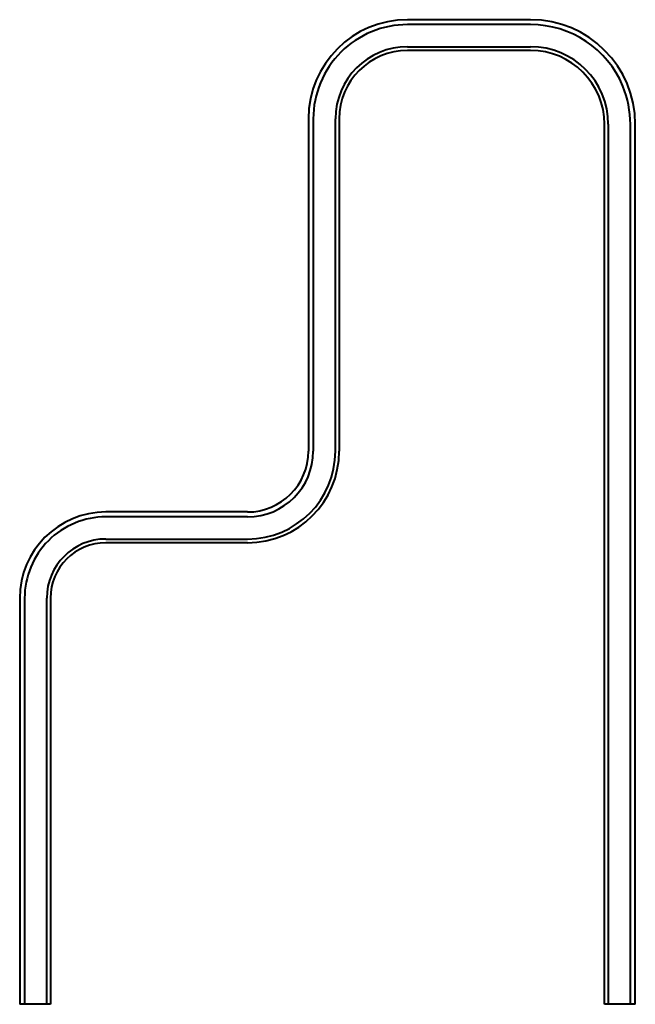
# Model space of a CAD drawing. Header units: millimetres. Extents: x -250 to 250, y 0 to 800.
import ezdxf

# ---------------------------------------------------------------- set-up
doc = ezdxf.new("R2010")
doc.units = ezdxf.units.MM
doc.layers.add('G-PLANOTM', color=6, linetype='Continuous', lineweight=40)

msp = doc.modelspace()

# ---------------------------------------------------------------- linework, layer by layer
at = {"layer": 'G-PLANOTM'}
for p, q in [((165, 800), (65, 800)), ((165, 796.03), (65, 796.03)), ((65, 778.05), (165, 778.05)), ((165, 775), (65, 775)), ((-15.5, 719.5), (-15.5, 449.5)), ((-11.54, 719.5), (-11.54, 449.5)), ((6.45, 449.5), (6.45, 719.5)), ((9.5, 719.5), (9.5, 449.5)), ((225, 0), (225, 715)), ((228.05, 715), (228.05, 0)), ((246.03, 0), (246.03, 715)), ((250, 0), (250, 715)), ((-65, 400), (-180, 400)), ((-65, 396.03), (-180, 396.03)), ((-180, 378.05), (-65, 378.05)), ((-65, 375), (-180, 375)), ((-250, 330), (-250, 0)), ((-246.03, 330), (-246.03, 0)), ((-228.05, 0), (-228.05, 330)), ((-225, 330), (-225, 0)), ((-246.03, 0), (-250, 0)), ((-228.05, 0), (-246.03, 0)), ((-225, 0), (-228.05, 0)), ((228.05, 0), (225, 0)), ((246.03, 0), (228.05, 0)), ((250, 0), (246.03, 0))]:
    msp.add_line(p, q, dxfattribs=at)
for centre, radius, start, end in [((65, 719.5), 80.5, 90, 180), ((65, 719.5), 76.54, 90, 112.5), ((165, 715), 85, 0, 90), ((165, 715), 81.03, 22.5, 90), ((65, 719.5), 76.54, 112.5, 157.5), ((65, 719.5), 58.55, 90, 180), ((165, 715), 63.05, 0, 90), ((65, 719.5), 55.5, 90, 180), ((165, 715), 60, 360, 90), ((65, 719.5), 76.54, 157.5, 180), ((165, 715), 81.03, 360, 22.5), ((-65, 449.5), 71.45, 270, 360), ((-65, 449.5), 49.5, 270, 360), ((-65, 449.5), 74.5, 270, 360), ((-65, 449.5), 53.46, 270, 360), ((-180, 330), 70, 90, 180), ((-180, 330), 66.03, 90, 112.5), ((-180, 330), 66.03, 112.50001, 134.99999), ((-180, 330), 66.03, 135.00001, 157.49999), ((-180, 330), 48.05, 90, 180), ((-180, 330), 45, 90, 180), ((-180, 330), 66.03, 157.5, 180)]:
    msp.add_arc(centre, radius, start, end, dxfattribs=at)

doc.saveas('drawing.dxf')
